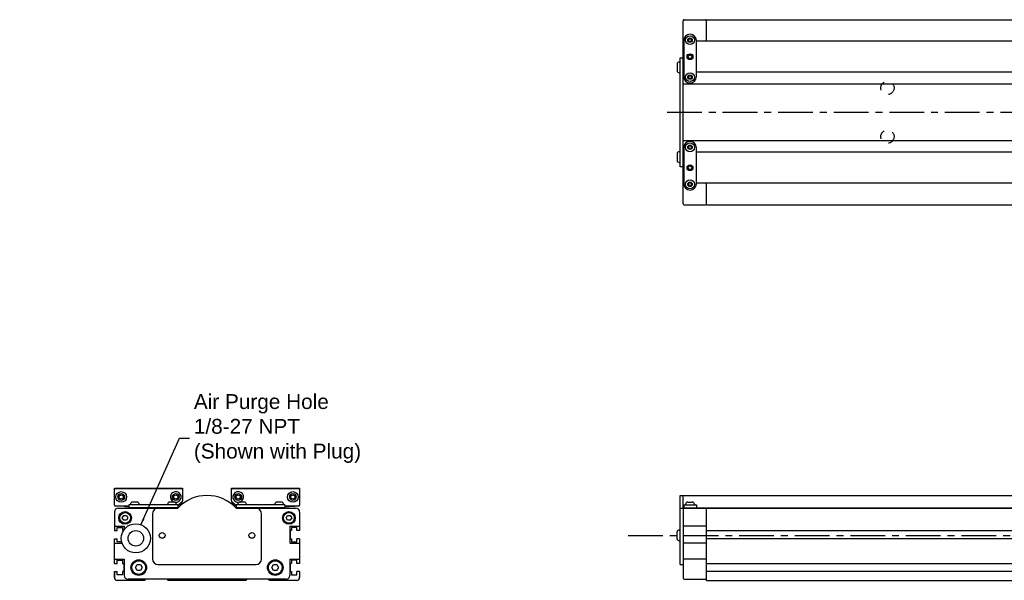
# Model space of a CAD drawing. Extents: x -2.5 to 43.4, y 2.1 to 24.3.
# Tile 1 of 3: x -2.5 to 17.4, y 12.9 to 24.3. Entities that reach past the tile are written whole.
import ezdxf

# ---------------------------------------------------------------- set-up
doc = ezdxf.new("R2010")
doc.units = 0
doc.header["$LTSCALE"] = 1.87
doc.header["$MEASUREMENT"] = 0
doc.linetypes.add('CENTER', pattern=[0.6, 0.375, -0.075, 0.075, -0.075])
doc.linetypes.add('HIDDEN', pattern=[0.2, 0.1, -0.1])
doc.layers.get('0').update_dxf_attribs({"linetype": 'CONTINUOUS'})
doc.dimstyles.get("Standard").update_dxf_attribs({"dimtxt": 0.18, "dimasz": 0.18, "dimexe": 0.18, "dimexo": 0.0625, "dimgap": 0.09, "dimtad": 0, "dimtih": 1, "dimtoh": 1, "dimdec": 4, "dimzin": 0, "dimtxsty": 'STANDARD', "dimcen": 0.09, "dimazin": 3, "dimtfac": 1, "dimtdec": 4, "dimtofl": 0, "dimtmove": 0, "dimatfit": 3, "dimtolj": 1, "dimtzin": 0})

msp = doc.modelspace()

# ---------------------------------------------------------------- linework, layer by layer
for p, q in [((10.891, 24.258), (11.324, 24.258)), ((11.344, 23.825), (11.344, 24.258)), ((11.344, 24.258), (32.427, 24.258)), ((10.872, 20.538), (10.872, 24.238)), ((10.992, 23.874), (10.975, 23.845)), ((11.027, 23.874), (10.992, 23.874)), ((11.01, 23.963), (11.009, 23.963)), ((11.044, 23.845), (11.027, 23.874)), ((10.872, 23.705), (10.882, 23.71)), ((10.882, 23.835), (10.882, 23.107)), ((10.975, 23.845), (10.992, 23.815)), ((10.992, 23.815), (11.027, 23.815)), ((11.027, 23.815), (11.044, 23.845)), ((11.137, 23.107), (11.137, 23.835)), ((18.519, 23.825), (11.137, 23.825)), ((10.813, 21.286), (10.813, 23.49)), ((10.813, 23.49), (10.872, 23.49)), ((10.748, 23.363), (10.748, 23.225)), ((10.789, 23.402), (10.813, 23.402)), ((10.882, 23.311), (10.872, 23.316)), ((10.876, 23.313), (10.872, 23.313)), ((10.789, 23.185), (10.813, 23.185)), ((10.882, 23.195), (10.872, 23.195)), ((10.992, 23.126), (10.975, 23.097)), ((10.975, 23.097), (10.992, 23.067)), ((11.027, 23.126), (10.992, 23.126)), ((10.992, 23.067), (11.027, 23.067)), ((11.044, 23.097), (11.027, 23.126)), ((11.027, 23.067), (11.044, 23.097)), ((18.519, 23.195), (11.137, 23.195)), ((10.872, 22.961), (18.454, 22.961)), ((11.009, 22.979), (11.01, 22.979)), ((10.872, 21.815), (18.454, 21.815)), ((10.992, 21.709), (10.975, 21.679)), ((10.975, 21.679), (10.992, 21.65)), ((11.027, 21.709), (10.992, 21.709)), ((11.01, 21.798), (11.009, 21.798)), ((11.044, 21.679), (11.027, 21.709)), ((11.027, 21.65), (11.044, 21.679)), ((10.748, 21.551), (10.748, 21.414)), ((10.789, 21.591), (10.813, 21.591)), ((10.882, 21.581), (10.872, 21.581)), ((10.882, 21.67), (10.882, 20.941)), ((10.992, 21.65), (11.027, 21.65)), ((11.137, 20.941), (11.137, 21.67)), ((18.519, 21.581), (11.137, 21.581)), ((10.789, 21.374), (10.813, 21.374)), ((10.872, 21.286), (10.813, 21.286)), ((10.872, 21.461), (10.882, 21.466)), ((10.876, 21.463), (10.872, 21.463)), ((10.882, 21.066), (10.872, 21.071)), ((10.992, 20.961), (10.975, 20.931)), ((10.975, 20.931), (10.992, 20.902)), ((11.027, 20.961), (10.992, 20.961)), ((10.992, 20.902), (11.027, 20.902)), ((11.044, 20.931), (11.027, 20.961)), ((11.027, 20.902), (11.044, 20.931)), ((18.519, 20.951), (11.137, 20.951)), ((11.344, 20.518), (11.344, 20.951)), ((11.009, 20.813), (11.01, 20.813)), ((10.891, 20.518), (11.324, 20.518)), ((11.344, 20.518), (32.427, 20.518)), ((-0.614, 14.791), (0.764, 14.791)), ((-0.614, 14.446), (-0.614, 14.791)), ((-0.594, 14.781), (0.744, 14.781)), ((0.764, 14.791), (0.764, 14.534)), ((1.748, 14.791), (3.126, 14.791)), ((1.748, 14.534), (1.748, 14.791)), ((1.768, 14.781), (3.107, 14.781)), ((3.126, 14.791), (3.126, 14.446)), ((-0.515, 14.636), (-0.476, 14.659)), ((-0.515, 14.591), (-0.515, 14.636)), ((-0.476, 14.568), (-0.515, 14.591)), ((-0.476, 14.659), (-0.437, 14.636)), ((-0.437, 14.591), (-0.476, 14.568)), ((-0.437, 14.636), (-0.437, 14.591)), ((0.587, 14.636), (0.626, 14.659)), ((0.587, 14.591), (0.587, 14.636)), ((0.626, 14.568), (0.587, 14.591)), ((0.626, 14.659), (0.666, 14.636)), ((0.666, 14.591), (0.626, 14.568)), ((0.666, 14.636), (0.666, 14.591)), ((0.757, 14.519), (0.666, 14.442)), ((1.847, 14.442), (1.755, 14.519)), ((1.847, 14.636), (1.886, 14.659)), ((1.847, 14.591), (1.847, 14.636)), ((1.886, 14.568), (1.847, 14.591)), ((1.886, 14.659), (1.926, 14.636)), ((1.926, 14.591), (1.886, 14.568)), ((1.926, 14.636), (1.926, 14.591)), ((2.949, 14.636), (2.989, 14.659)), ((2.949, 14.591), (2.949, 14.636)), ((2.989, 14.568), (2.949, 14.591)), ((2.989, 14.659), (3.028, 14.636)), ((3.028, 14.591), (2.989, 14.568)), ((3.028, 14.636), (3.028, 14.591)), ((10.813, 13.245), (10.813, 14.643)), ((10.813, 14.643), (18.464, 14.643)), ((10.872, 14.375), (10.872, 14.643)), ((-0.319, 14.426), (-0.594, 14.426)), ((-0.535, 14.387), (0.65, 14.387)), ((-0.417, 14.426), (-0.417, 14.417)), ((-0.402, 14.417), (-0.417, 14.417)), ((-0.402, 14.426), (-0.402, 14.412)), ((-0.319, 14.412), (-0.402, 14.412)), ((0.666, 14.451), (-0.319, 14.451)), ((-0.319, 14.451), (-0.319, 14.392)), ((0.664, 14.392), (-0.319, 14.392)), ((-0.289, 14.467), (-0.289, 14.451)), ((-0.25, 14.392), (-0.25, 14.387)), ((-0.155, 14.51), (-0.246, 14.51)), ((-0.151, 14.392), (-0.151, 14.387)), ((-0.112, 14.467), (-0.112, 14.451)), ((-0.06, 14.387), (-0.06, 14.392)), ((0.329, 14.387), (0.329, 14.392)), ((0.449, 14.387), (0.449, 14.392)), ((0.459, 14.467), (0.459, 14.451)), ((0.498, 14.392), (0.498, 14.387)), ((0.593, 14.51), (0.502, 14.51)), ((0.597, 14.392), (0.597, 14.387)), ((0.636, 14.467), (0.636, 14.451)), ((0.666, 14.451), (0.666, 14.393)), ((0.671, 14.412), (0.666, 14.412)), ((0.668, 14.444), (0.668, 14.412)), ((0.67, 14.436), (0.75, 14.503)), ((0.671, 14.412), (0.671, 14.436)), ((1.762, 14.503), (1.842, 14.437)), ((1.842, 14.446), (1.842, 14.412)), ((1.842, 14.412), (1.847, 14.412)), ((2.831, 14.451), (1.847, 14.451)), ((1.847, 14.451), (1.847, 14.393)), ((2.831, 14.392), (1.848, 14.392)), ((1.863, 14.387), (3.048, 14.387)), ((1.876, 14.467), (1.876, 14.451)), ((1.916, 14.392), (1.916, 14.387)), ((2.01, 14.51), (1.92, 14.51)), ((2.014, 14.392), (2.014, 14.387)), ((2.053, 14.467), (2.053, 14.451)), ((2.063, 14.387), (2.063, 14.392)), ((2.184, 14.387), (2.184, 14.392)), ((2.573, 14.387), (2.573, 14.392)), ((2.624, 14.467), (2.624, 14.451)), ((2.664, 14.392), (2.664, 14.387)), ((2.758, 14.51), (2.668, 14.51)), ((2.762, 14.392), (2.762, 14.387)), ((2.802, 14.467), (2.802, 14.451)), ((2.831, 14.451), (2.831, 14.392)), ((3.107, 14.426), (2.831, 14.426)), ((2.915, 14.412), (2.831, 14.412)), ((2.912, 14.426), (2.912, 14.412)), ((2.915, 14.412), (2.915, 14.418)), ((2.929, 14.419), (2.929, 14.417)), ((3.022, 14.423), (3.013, 14.422)), ((10.813, 14.387), (33.391, 14.387)), ((10.872, 14.392), (18.897, 14.392)), ((10.872, 14.367), (10.872, 12.97)), ((10.882, 14.451), (10.882, 14.392)), ((10.882, 14.451), (11.137, 14.451)), ((10.921, 14.467), (10.921, 14.451)), ((10.96, 14.392), (10.96, 14.387)), ((10.964, 14.51), (11.055, 14.51)), ((11.059, 14.392), (11.059, 14.387)), ((11.098, 14.467), (11.098, 14.451)), ((11.108, 14.387), (11.108, 14.392)), ((11.137, 14.451), (11.137, 14.392)), ((11.344, 12.928), (11.344, 14.387)), ((-0.614, 14.308), (-0.614, 13.933)), ((-0.454, 14.19), (-0.426, 14.239)), ((-0.426, 14.141), (-0.454, 14.19)), ((-0.426, 14.239), (-0.369, 14.239)), ((-0.369, 14.141), (-0.426, 14.141)), ((-0.369, 14.239), (-0.34, 14.19)), ((-0.34, 14.19), (-0.369, 14.141)), ((2.853, 14.19), (2.881, 14.239)), ((2.881, 14.141), (2.853, 14.19)), ((2.881, 14.239), (2.938, 14.239)), ((2.938, 14.141), (2.881, 14.141)), ((2.938, 14.239), (2.967, 14.19)), ((2.967, 14.19), (2.938, 14.141)), ((3.126, 14.308), (3.126, 13.933)), ((-0.614, 14.021), (-0.417, 14.021)), ((-0.417, 14.021), (-0.417, 13.954)), ((2.929, 14.021), (2.929, 13.678)), ((2.929, 14.021), (3.126, 14.021)), ((10.789, 13.944), (10.813, 13.944)), ((11.344, 14.021), (10.872, 14.021)), ((11.344, 13.932), (32.427, 13.932)), ((-0.614, 13.27), (-0.614, 13.768)), ((3.126, 13.768), (3.126, 13.27)), ((10.748, 13.767), (10.748, 13.905)), ((10.789, 13.728), (10.813, 13.728)), ((32.427, 13.767), (11.344, 13.767)), ((-0.614, 13.678), (-0.459, 13.678)), ((2.929, 13.678), (3.126, 13.678)), ((11.344, 13.678), (10.872, 13.678)), ((-0.614, 13.359), (-0.417, 13.359)), ((-0.417, 13.359), (-0.417, 13.029)), ((2.929, 13.359), (3.126, 13.359)), ((2.929, 13.359), (2.929, 13.029)), ((11.344, 13.359), (10.872, 13.359)), ((-0.19, 13.186), (-0.156, 13.245)), ((-0.156, 13.127), (-0.19, 13.186)), ((-0.156, 13.245), (-0.088, 13.245)), ((-0.088, 13.127), (-0.156, 13.127)), ((-0.088, 13.245), (-0.054, 13.186)), ((-0.054, 13.186), (-0.088, 13.127)), ((2.566, 13.186), (2.6, 13.245)), ((2.6, 13.127), (2.566, 13.186)), ((2.6, 13.245), (2.668, 13.245)), ((2.668, 13.127), (2.6, 13.127)), ((2.668, 13.245), (2.702, 13.186)), ((2.702, 13.186), (2.668, 13.127)), ((10.813, 13.245), (10.872, 13.245)), ((11.344, 13.271), (32.427, 13.271)), ((-0.614, 12.987), (-0.614, 13.105)), ((-0.614, 13.105), (-0.614, 12.987)), ((-0.614, 12.987), (-0.614, 13.002)), ((-0.614, 12.987), (-0.614, 13.002)), ((-0.012, 12.928), (-0.555, 12.928)), ((2.851, 12.95), (-0.338, 12.95)), ((0.002, 12.934), (0.018, 12.95)), ((0.447, 12.95), (0.463, 12.934)), ((2.035, 12.928), (0.477, 12.928)), ((2.049, 12.934), (2.065, 12.95)), ((2.494, 12.95), (2.51, 12.934)), ((3.067, 12.928), (2.524, 12.928)), ((3.126, 13.105), (3.126, 12.987)), ((3.126, 12.987), (3.126, 13.002)), ((10.891, 12.95), (11.324, 12.95)), ((32.427, 13.105), (11.344, 13.105)), ((11.344, 12.928), (32.427, 12.928))]:
    msp.add_line(p, q)
at = {"color": 2, "linetype": 'CENTER'}
for p, q in [((10.546, 22.388), (34.332, 22.388)), ((9.759, 13.836), (35.72, 13.836))]:
    msp.add_line(p, q, dxfattribs=at)
at = {"color": 7, "linetype": 'CONTINUOUS'}
for p, q in [((0.154, 14.269), (0.154, 13.363)), ((2.359, 13.363), (2.359, 14.269)), ((-0.614, 13.933), (-0.555, 13.933)), ((-0.555, 13.933), (-0.555, 13.998)), ((-0.555, 13.998), (-0.452, 13.998)), ((-0.452, 13.998), (-0.452, 13.933)), ((-0.452, 13.933), (-0.431, 13.933)), ((2.965, 13.933), (2.933, 13.933)), ((2.933, 13.933), (2.933, 13.768)), ((3.067, 13.998), (2.965, 13.998)), ((2.965, 13.998), (2.965, 13.933)), ((3.067, 13.933), (3.067, 13.998)), ((3.126, 13.933), (3.067, 13.933)), ((-0.614, 13.768), (-0.555, 13.768)), ((-0.555, 13.703), (-0.555, 13.768)), ((2.933, 13.768), (2.965, 13.768)), ((2.965, 13.768), (2.965, 13.703)), ((3.067, 13.703), (3.067, 13.768)), ((3.126, 13.768), (3.067, 13.768)), ((-0.467, 13.703), (-0.555, 13.703)), ((2.965, 13.703), (3.067, 13.703)), ((-0.555, 13.27), (-0.555, 13.335)), ((-0.555, 13.335), (-0.452, 13.335)), ((-0.452, 13.335), (-0.452, 13.27)), ((3.067, 13.335), (2.965, 13.335)), ((2.965, 13.335), (2.965, 13.27)), ((3.067, 13.27), (3.067, 13.335)), ((-0.614, 13.27), (-0.555, 13.27)), ((-0.452, 13.27), (-0.421, 13.27)), ((-0.421, 13.27), (-0.421, 13.105)), ((0.272, 13.245), (2.24, 13.245)), ((2.933, 13.27), (2.933, 13.105)), ((2.965, 13.27), (2.933, 13.27)), ((3.126, 13.27), (3.067, 13.27)), ((-0.614, 13.105), (-0.555, 13.105)), ((-0.555, 13.04), (-0.555, 13.105)), ((-0.452, 13.04), (-0.555, 13.04)), ((-0.421, 13.105), (-0.452, 13.105)), ((-0.452, 13.105), (-0.452, 13.04)), ((2.933, 13.105), (2.965, 13.105)), ((2.965, 13.105), (2.965, 13.04)), ((2.965, 13.04), (3.067, 13.04)), ((3.067, 13.04), (3.067, 13.105)), ((3.126, 13.105), (3.067, 13.105))]:
    msp.add_line(p, q, dxfattribs=at)
for points in [[(2.998, 14.426), (2.998, 14.426), (2.995, 14.425), (2.99, 14.424), (2.983, 14.423), (2.974, 14.422), (2.963, 14.421), (2.95, 14.42), (2.936, 14.419), (2.922, 14.418), (2.912, 14.418)], [(3.013, 14.422), (3.002, 14.421), (2.99, 14.42), (2.976, 14.419), (2.961, 14.418), (2.945, 14.417), (2.929, 14.417)], [(3.038, 14.426), (3.037, 14.426), (3.034, 14.425), (3.029, 14.424), (3.022, 14.423)]]:
    msp.add_lwpolyline(points)
for centre, radius in [((11.009, 23.845), 0.0886), ((11.009, 23.845), 0.0443), ((11.009, 23.51), 0.0591), ((11.009, 23.51), 0.0492), ((11.009, 23.51), 0.0374), ((11.009, 23.097), 0.0886), ((11.009, 23.097), 0.0443), ((11.009, 21.679), 0.0886), ((11.009, 21.679), 0.0443), ((11.009, 21.266), 0.0591), ((11.009, 21.266), 0.0492), ((11.009, 21.266), 0.0374), ((11.009, 20.931), 0.0886), ((11.009, 20.931), 0.0443), ((-0.476, 14.613), 0.108), ((2.989, 14.613), 0.108), ((-0.476, 14.613), 0.0689), ((0.626, 14.613), 0.0689), ((1.886, 14.613), 0.0689), ((2.989, 14.613), 0.0689), ((-0.397, 14.19), 0.128), ((2.91, 14.19), 0.128), ((-0.397, 14.19), 0.108), ((2.91, 14.19), 0.108), ((-0.122, 13.186), 0.157), ((-0.122, 13.186), 0.138), ((2.634, 13.186), 0.157), ((2.634, 13.186), 0.138)]:
    msp.add_circle(centre, radius)
at = {"color": 4, "linetype": 'HIDDEN'}
for centre in [(14.996, 22.88), (14.996, 21.896)]:
    msp.add_circle(centre, 0.134, dxfattribs=at)
at = {"color": 7, "linetype": 'CONTINUOUS'}
for centre, radius in [((-0.181, 13.777), 0.295), ((-0.181, 13.777), 0.157), ((0.351, 13.836), 0.0591), ((2.162, 13.836), 0.0591)]:
    msp.add_circle(centre, radius, dxfattribs=at)
for centre, radius, start, end in [((10.891, 24.238), 0.0197, 90, 180), ((11.324, 24.238), 0.0197, 22.5, 90), ((11.009, 23.835), 0.128, 90, 180), ((11.01, 23.835), 0.128, 0, 90), ((10.789, 23.36), 0.0414, 90, 177.2056), ((10.789, 23.227), 0.0414, 182.7944, 270), ((11.009, 23.107), 0.128, 180, 270), ((11.01, 23.107), 0.128, 270, 0), ((11.009, 21.67), 0.128, 90, 180), ((11.01, 21.67), 0.128, 0, 90), ((10.789, 21.549), 0.0414, 90, 177.2056), ((10.789, 21.416), 0.0414, 182.7944, 270), ((11.009, 20.941), 0.128, 180, 270), ((11.01, 20.941), 0.128, 270, 0), ((10.891, 20.538), 0.0197, 180, 270), ((11.324, 20.538), 0.0197, 270, 337.5), ((-0.594, 14.761), 0.0197, 90, 180), ((0.626, 14.613), 0.108, 260.818, 252.033), ((0.744, 14.761), 0.0197, 0, 90), ((1.768, 14.761), 0.0197, 90, 180), ((1.886, 14.613), 0.108, 287.967, 279.182), ((3.107, 14.761), 0.0197, 0, 90), ((1.256, 13.836), 0.807, 44.2407, 135.7593), ((0.725, 14.533), 0.0394, 310, 0), ((0.744, 14.534), 0.0197, 310, 0), ((1.768, 14.534), 0.0197, 180, 230), ((1.788, 14.533), 0.0394, 180, 230), ((-0.594, 14.446), 0.0197, 180, 270), ((-0.535, 14.308), 0.0787, 90, 180), ((-0.246, 14.467), 0.0433, 90, 180), ((-0.155, 14.467), 0.0433, 0, 90), ((0.502, 14.467), 0.0433, 90, 180), ((0.593, 14.467), 0.0433, 0, 90), ((0.642, 14.446), 0.0591, 270, 315.1572), ((0.65, 14.426), 0.0394, 270, 315.7593), ((0.644, 14.466), 0.0394, 306.5672, 310), ((1.871, 14.446), 0.0591, 224.8428, 270), ((1.863, 14.426), 0.0394, 224.2407, 270), ((1.92, 14.467), 0.0433, 90, 180), ((2.01, 14.467), 0.0433, 0, 90), ((2.668, 14.467), 0.0433, 90, 180), ((2.758, 14.467), 0.0433, 0, 90), ((3.048, 14.308), 0.0787, 0, 90), ((3.107, 14.446), 0.0197, 270, 0), ((3.067, 14.315), 0.0591, 0, 43.6893), ((3.067, 14.315), 0.0591, 0, 43.6893), ((10.891, 14.367), 0.0197, 90, 180), ((10.964, 14.467), 0.0433, 90, 180), ((11.055, 14.467), 0.0433, 0, 90), ((11.324, 14.367), 0.0197, 22.5, 90), ((10.789, 13.903), 0.0414, 90, 177.2056), ((10.789, 13.769), 0.0414, 182.7944, 270), ((-0.555, 12.987), 0.0591, 180, 270), ((-0.338, 13.029), 0.0787, 180, 270), ((-0.012, 12.948), 0.0197, 270, 315), ((0.477, 12.948), 0.0197, 225, 270), ((2.035, 12.948), 0.0197, 270, 315), ((2.524, 12.948), 0.0197, 225, 270), ((2.851, 13.029), 0.0787, 270, 0), ((3.067, 12.987), 0.0591, 270, 0), ((10.891, 12.97), 0.0197, 180, 270), ((11.324, 12.97), 0.0197, 270, 0)]:
    msp.add_arc(centre, radius, start, end)
for centre, start, end in [((0.272, 14.269), 90, 180), ((2.24, 14.269), 0, 90), ((0.272, 13.363), 180, 270), ((2.24, 13.363), 270, 0)]:
    msp.add_arc(centre, 0.118, start, end, dxfattribs=at)

# ---------------------------------------------------------------- texts
at = {"insert": (0.991, 15.995), "char_height": 0.3, "attachment_point": 4}
msp.add_mtext('{\\fArial|b0|i0|c0|p34;Air Purge Hole\\P1/8-27 NPT\\P(Shown with Plug)}', dxfattribs=at)

# ---------------------------------------------------------------- leaders
at = {"annotation_type": 0, "has_hookline": 1, "hookline_direction": 1, "text_width": 3.337}
msp.add_leader([(-0.077, 14.053), (0.703, 15.803), (0.901, 15.803)], dimstyle='STANDARD', override={"dimtxt": 0.384208, "dimasz": 0.125, "dimexe": 0.612, "dimexo": 0.2125, "dimgap": 0.09, "dimtad": 0, "dimtxsty": 'STANDARD', "dimcen": 0.306, "dimtmove": 0}, dxfattribs=at)

doc.saveas('drawing.dxf')
